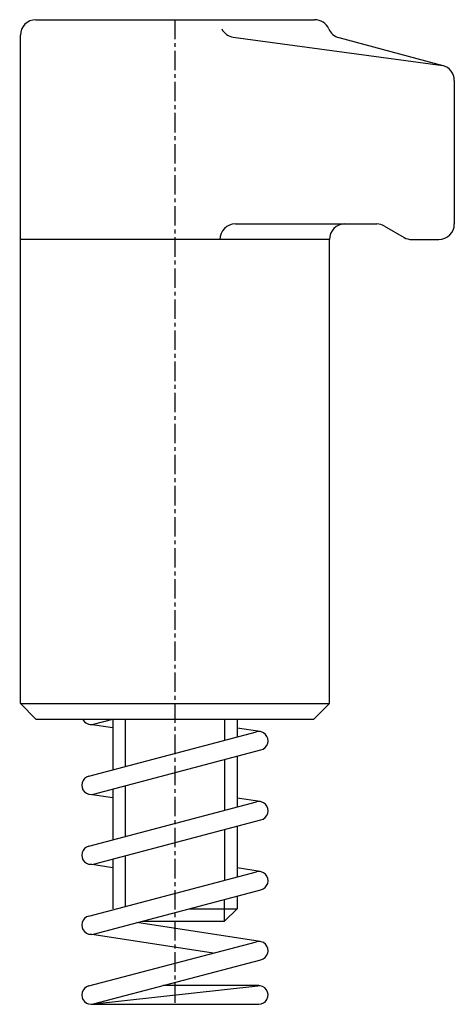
# Model space of a CAD drawing. Extents: x 180 to 208, y 351.6 to 415.
import ezdxf

# ---------------------------------------------------------------- set-up
doc = ezdxf.new("R2010")
doc.units = 0
doc.linetypes.add('CENTER', pattern=[2, 1.25, -0.25, 0.25, -0.25])
doc.layers.get('0').update_dxf_attribs({"linetype": 'CONTINUOUS'})
doc.layers.add('BRAUER-1', color=1, linetype='CENTER')

msp = doc.modelspace()

# ---------------------------------------------------------------- linework, layer by layer
for p, q in [((181.05, 415), (199, 415)), ((180.05, 371), (180.05, 414)), ((193.762684, 413.882748), (207.258819, 412.055005)), ((200.568179, 413.847757), (207.258819, 412.055005)), ((208, 411.089079), (208, 401.856406)), ((193.896886, 401.856406), (203, 401.856406)), ((203.5, 401.722432), (204.767949, 400.990381)), ((199.95, 400.856406), (180, 400.856406)), ((199.95, 371), (199.95, 400.856406)), ((205.267949, 400.856406), (207, 400.856406)), ((180.050005, 371), (181.050005, 370)), ((180.050005, 371), (199.949998, 371)), ((199.949998, 371), (198.949998, 370)), ((181.050005, 370), (198.949998, 370)), ((184.753093, 369.66986), (186.004024, 370)), ((186.004024, 370), (186, 366.739984)), ((186.8, 370), (186.8, 366.951095)), ((193.2, 370), (193.2, 368.639984)), ((194, 370), (194, 368.851095)), ((186, 369.429149), (184.509385, 369.656882)), ((195.490615, 369.193118), (194, 369.420851)), ((184.446908, 366.33014), (195.246907, 369.18014)), ((184.753093, 365.16986), (195.535356, 368.015467)), ((194, 367.610263), (194, 364.351095)), ((193.2, 367.39913), (193.2, 364.139984)), ((186.8, 365.710071), (186.8, 362.451095)), ((186, 364.929149), (184.509385, 365.156882)), ((186, 365.498938), (186, 362.239984)), ((195.490615, 364.693118), (194, 364.920851)), ((184.446908, 361.83014), (195.246907, 364.68014)), ((184.753093, 360.66986), (195.535356, 363.515467)), ((194, 363.110263), (194, 359.851095)), ((193.2, 362.89913), (193.2, 359.639984)), ((186.8, 361.210071), (186.8, 357.951095)), ((186, 360.429149), (184.509385, 360.656882)), ((186, 360.998938), (186, 357.8)), ((184.446908, 357.33014), (195.246907, 360.18014)), ((195.490615, 360.193118), (194, 360.420851)), ((184.753093, 356.16986), (195.535356, 359.015467)), ((194, 358.610263), (194, 357.8)), ((193.2, 357), (193.2, 358.39913)), ((190.929841, 357.8), (194, 357.8)), ((194, 357.8), (193.2, 357)), ((195.490615, 355.693118), (187.546004, 356.906878)), ((187.898569, 357), (193.2, 357)), ((192.453996, 354.943122), (184.509385, 356.156882)), ((184.446908, 352.83014), (195.246907, 355.68014)), ((184.753093, 351.66986), (195.535356, 354.515467)), ((184.6, 351.65), (195.337017, 352.846685)), ((195.4, 352.85), (189.224751, 352.85)), ((184.6, 351.65), (195.4, 351.65))]:
    msp.add_line(p, q)
for centre, radius, start, end in [((181.05, 414), 1, 90, 180), ((199, 414), 1, 24.006572, 90), ((193.896886, 414.873701), 1, 207.830671, 262.287522), ((200.826998, 414.813683), 1, 204.006571, 255.000005), ((207, 411.089079), 1, 0, 75.000005), ((193.896886, 400.856406), 1, 90, 180), ((200.95, 400.856406), 1, 90, 180), ((203, 400.856406), 1, 60.000001, 90), ((207, 401.856406), 1, 270, 0), ((205.267949, 401.856406), 1, 239.999988, 270), ((184.6, 370.25), 0.6, 204.624318, 284.782772), ((195.4, 368.6), 0.6, 283.037795, 104.782772), ((184.6, 365.75), 0.6, 104.782706, 284.782772), ((195.4, 364.1), 0.6, 283.037795, 104.782772), ((184.6, 361.25), 0.6, 104.782706, 284.782772), ((195.4, 359.6), 0.6, 283.037795, 104.782772), ((184.6, 356.75), 0.6, 104.782706, 284.782772), ((195.4, 355.1), 0.6, 283.037795, 104.782772), ((184.6, 352.25), 0.6, 104.782706, 284.782772), ((195.4, 352.25), 0.6, 270, 96.025535)]:
    msp.add_arc(centre, radius, start, end)
at = {"layer": 'BRAUER-1'}
msp.add_line((190, 415), (190, 351.65), dxfattribs=at)

doc.saveas('drawing.dxf')
